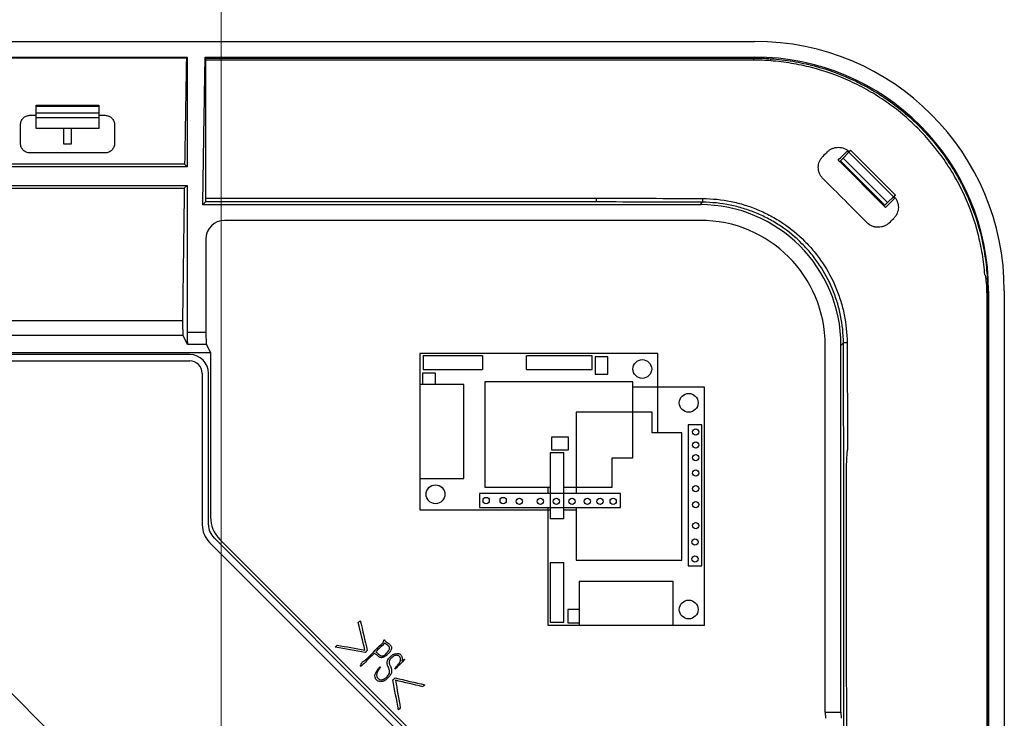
# Model space of a CAD drawing. Header units: millimetres. Extents: x 25 to 1935, y 715 to 2336.
# Tile 244 of 252: x 1777 to 1808, y 1037 to 1060. Entities that reach past the tile are written whole.
import ezdxf

# ---------------------------------------------------------------- set-up
doc = ezdxf.new("R2010")
doc.units = ezdxf.units.MM
doc.header["$LTSCALE"] = 2
doc.layers.get('0').update_dxf_attribs({"color": 2})
doc.styles.add('FS2312', font='simsun.ttf', dxfattribs={"width": 0.8})
doc.dimstyles.new('STANDARD$0', dxfattribs={"dimtxt": 3.5, "dimasz": 3, "dimexe": 1.5, "dimexo": 0.5, "dimgap": 1.5, "dimtad": 1, "dimdec": 1, "dimlfac": 5, "dimdsep": 46, "dimtxsty": 'FS2312', "dimblk1": 'OPEN', "dimblk2": 'OPEN', "dimsah": 1, "dimcen": 0, "dimclrd": 4, "dimclre": 4, "dimclrt": 4, "dimadec": 0, "dimazin": 0, "dimtfac": 1, "dimtdec": 1, "dimtmove": 1, "dimatfit": 0, "dimldrblk": 'OPEN', "dimfxl": 1, "dimtolj": 1, "dimtzin": 0, "dimlwd": 18, "dimlwe": 18, "dimarcsym": 1})

# ---------------------------------------------------------------- blocks, each defined once
blk = doc.blocks.new('_OPEN')
at = {"color": 0}
for p, q in [((-0.966, 0.259), (0, 0)), ((0, 0), (-1, 0)), ((0, 0), (-0.966, -0.259))]:
    blk.add_line(p, q, dxfattribs=at)
blk = doc.blocks.new('*D52')
at = {"color": 4, "lineweight": 18, "transparency": 16777216}
for p, q in [((1643.013, 1034.421), (1643.013, 1079.482)), ((1783.013, 1034.421), (1783.013, 1079.482)), ((1646.013, 1077.982), (1780.013, 1077.982))]:
    blk.add_line(p, q, dxfattribs=at)
at = {"layer": 'Defpoints', "color": 0, "transparency": 16777216}
for p in [(1783.013, 1077.982), (1643.013, 1033.921), (1783.013, 1033.921)]:
    blk.add_point(p, dxfattribs=at)
at = {"color": 4, "lineweight": 18, "transparency": 16777216, "xscale": 3, "yscale": 3, "zscale": 3, "rotation": 180}
blk.add_blockref('_OPEN', (1643.013, 1077.982), dxfattribs=at)
at = {"color": 4, "lineweight": 18, "transparency": 16777216, "xscale": 3, "yscale": 3, "zscale": 3}
blk.add_blockref('_OPEN', (1783.013, 1077.982), dxfattribs=at)
at = {"color": 4, "transparency": 16777216, "insert": (1713.013, 1081.232), "char_height": 3.5, "attachment_point": 5, "style": 'FS2312'}
blk.add_mtext('\\A1;700', dxfattribs=at)

msp = doc.modelspace()

# ---------------------------------------------------------------- linework, layer by layer
at = {"color": 2, "linetype": 'Continuous', "lineweight": 30}
for p, q in [((1625.983, 1058.92), (1800.044, 1058.92)), ((1625.987, 1058.419), (1781.927, 1058.419)), ((1781.906, 1058.385), (1768.372, 1058.385)), ((1781.906, 1058.385), (1781.927, 1058.419)), ((1781.927, 1058.419), (1781.927, 1054.92)), ((1782.507, 1058.419), (1800.04, 1058.419)), ((1782.507, 1058.419), (1782.523, 1058.39)), ((1782.523, 1058.39), (1800.012, 1058.39)), ((1800.012, 1058.323), (1782.527, 1058.323)), ((1800.04, 1058.419), (1800.012, 1058.39)), ((1800.012, 1058.39), (1800.012, 1058.323)), ((1777.113, 1056.88), (1779.113, 1056.88)), ((1777.113, 1056.84), (1777.113, 1056.88)), ((1779.113, 1056.84), (1777.113, 1056.84)), ((1777.113, 1056.64), (1777.113, 1056.84)), ((1777.113, 1056.48), (1777.113, 1056.64)), ((1777.113, 1056.64), (1779.113, 1056.64)), ((1779.113, 1056.88), (1779.113, 1056.84)), ((1779.113, 1056.84), (1779.113, 1056.64)), ((1779.113, 1056.64), (1779.113, 1056.48)), ((1776.913, 1056.56), (1777.113, 1056.56)), ((1779.113, 1056.48), (1777.113, 1056.48)), ((1777.113, 1056.14), (1777.113, 1056.48)), ((1779.113, 1056.56), (1779.313, 1056.56)), ((1779.113, 1056.48), (1779.113, 1056.14)), ((1779.113, 1056.14), (1777.113, 1056.14)), ((1777.993, 1055.636), (1777.993, 1056.14)), ((1778.233, 1056.14), (1778.233, 1055.636)), ((1778.233, 1055.636), (1777.993, 1055.636)), ((1779.313, 1055.36), (1776.913, 1055.36)), ((1802.867, 1055.19), (1803.05, 1055.384)), ((1802.994, 1055.411), (1803.026, 1055.379)), ((1804.476, 1053.957), (1803.05, 1055.384)), ((1803.101, 1055.446), (1803.103, 1055.444)), ((1803.103, 1055.444), (1804.537, 1054.01)), ((1802.709, 1055.131), (1802.759, 1055.081)), ((1802.759, 1055.081), (1802.783, 1055.104)), ((1804.173, 1053.666), (1802.759, 1055.081)), ((1804.197, 1053.69), (1802.783, 1055.104)), ((1802.867, 1055.19), (1804.283, 1053.774)), ((1781.927, 1054.92), (1644.1, 1054.92)), ((1781.85, 1054.997), (1767.765, 1054.997)), ((1781.927, 1054.92), (1781.85, 1054.997)), ((1644.1, 1054.32), (1781.927, 1054.32)), ((1767.629, 1054.233), (1781.839, 1054.233)), ((1781.839, 1054.233), (1781.927, 1054.32)), ((1781.927, 1054.32), (1781.927, 1049.638)), ((1782.432, 1053.707), (1782.52, 1053.794)), ((1794.988, 1053.794), (1782.52, 1053.794)), ((1782.527, 1053.92), (1794.991, 1053.92)), ((1798.306, 1053.707), (1798.383, 1053.784)), ((1804.476, 1053.957), (1804.283, 1053.774)), ((1804.504, 1053.901), (1804.472, 1053.933)), ((1804.538, 1054.008), (1804.537, 1054.01)), ((1798.306, 1053.707), (1782.432, 1053.707)), ((1804.197, 1053.69), (1804.173, 1053.666)), ((1804.223, 1053.617), (1804.173, 1053.666)), ((1798.304, 1053.206), (1783.127, 1053.206)), ((1782.528, 1052.607), (1782.528, 1049.638)), ((1807.482, 1050.917), (1807.511, 1050.947)), ((1807.511, 1050.947), (1807.511, 876.894)), ((1808.013, 1050.951), (1808.013, 876.89)), ((1766.874, 1050.007), (1781.785, 1050.007)), ((1781.803, 1049.526), (1766.793, 1049.526)), ((1781.946, 1049.24), (1781.803, 1049.526)), ((1781.927, 1049.638), (1782.528, 1049.638)), ((1782.546, 1049.24), (1781.946, 1049.24)), ((1782.546, 1049.24), (1782.68, 1048.973)), ((1802.299, 1037.506), (1802.299, 1049.211)), ((1802.877, 1049.291), (1802.799, 1049.213)), ((1802.799, 1037.506), (1802.799, 1049.213)), ((1782.68, 1048.973), (1760.113, 1048.973)), ((1798.031, 1016.394), (1765.504, 1048.92)), ((1782.013, 1048.92), (1765.504, 1048.92)), ((1765.704, 1048.72), (1782.013, 1048.72)), ((1782.68, 1048.973), (1782.68, 1043.727)), ((1796.959, 1048.96), (1789.359, 1048.96)), ((1789.359, 1048.96), (1789.359, 1047.96)), ((1789.459, 1048.88), (1789.459, 1048.44)), ((1791.359, 1048.88), (1789.459, 1048.88)), ((1791.359, 1048.88), (1791.359, 1048.44)), ((1792.759, 1048.44), (1792.759, 1048.88)), ((1794.859, 1048.88), (1792.759, 1048.88)), ((1794.859, 1048.44), (1794.859, 1048.88)), ((1794.959, 1048.844), (1794.959, 1048.298)), ((1795.359, 1048.844), (1794.959, 1048.844)), ((1795.359, 1048.298), (1795.359, 1048.844)), ((1796.959, 1046.417), (1796.959, 1048.96)), ((1789.459, 1048.44), (1791.359, 1048.44)), ((1792.759, 1048.44), (1794.859, 1048.44)), ((1782.413, 1048.32), (1782.413, 1043.488)), ((1782.613, 1043.488), (1782.613, 1048.32)), ((1789.859, 1048.322), (1789.439, 1048.322)), ((1789.439, 1048.322), (1789.439, 1047.96)), ((1789.859, 1047.96), (1789.859, 1048.322)), ((1794.959, 1048.298), (1795.359, 1048.298)), ((1789.359, 1047.96), (1789.359, 1044.96)), ((1790.759, 1047.96), (1789.359, 1047.96)), ((1790.759, 1044.96), (1790.759, 1047.96)), ((1796.159, 1048.048), (1791.431, 1048.048)), ((1791.431, 1048.048), (1791.431, 1044.683)), ((1796.159, 1045.626), (1796.159, 1048.048)), ((1798.439, 1047.88), (1796.159, 1047.88)), ((1798.439, 1040.28), (1798.439, 1047.88)), ((1794.352, 1047.08), (1794.352, 1044.48)), ((1796.774, 1047.08), (1794.352, 1047.08)), ((1796.774, 1046.417), (1796.774, 1047.08)), ((1797.919, 1046.68), (1797.919, 1042.18)), ((1798.359, 1046.68), (1797.919, 1046.68)), ((1798.359, 1042.18), (1798.359, 1046.68)), ((1793.556, 1046.28), (1793.556, 1045.88)), ((1794.101, 1046.28), (1793.556, 1046.28)), ((1794.101, 1045.88), (1794.101, 1046.28)), ((1797.716, 1046.417), (1796.774, 1046.417)), ((1797.716, 1042.352), (1797.716, 1046.417)), ((1793.519, 1045.78), (1793.519, 1043.68)), ((1793.959, 1045.78), (1793.519, 1045.78)), ((1793.556, 1045.88), (1794.101, 1045.88)), ((1793.959, 1043.68), (1793.959, 1045.78)), ((1795.495, 1045.626), (1796.159, 1045.626)), ((1795.495, 1044.683), (1795.495, 1045.626)), ((1789.359, 1044.96), (1790.759, 1044.96)), ((1789.359, 1044.96), (1789.359, 1043.96)), ((1791.431, 1044.683), (1793.519, 1044.683)), ((1793.439, 1044.683), (1793.439, 1044.48)), ((1793.959, 1044.683), (1795.495, 1044.683)), ((1791.259, 1044.48), (1791.259, 1044.04)), ((1795.759, 1044.48), (1791.259, 1044.48)), ((1795.759, 1044.04), (1795.759, 1044.48)), ((1791.259, 1044.04), (1795.759, 1044.04)), ((1793.439, 1044.04), (1793.439, 1040.28)), ((1794.352, 1044.04), (1794.352, 1042.352)), ((1789.359, 1043.96), (1793.519, 1043.96)), ((1793.959, 1043.96), (1794.352, 1043.96)), ((1793.959, 1043.68), (1793.519, 1043.68)), ((1792.156, 1033.696), (1782.789, 1043.064)), ((1782.647, 1042.922), (1792.015, 1033.555)), ((1792.114, 1033.88), (1782.972, 1043.021)), ((1793.519, 1042.28), (1793.519, 1040.38)), ((1793.519, 1042.28), (1793.959, 1042.28)), ((1793.959, 1040.38), (1793.959, 1042.28)), ((1794.352, 1042.352), (1797.716, 1042.352)), ((1797.919, 1042.18), (1798.359, 1042.18)), ((1794.439, 1041.68), (1794.439, 1040.28)), ((1797.439, 1041.68), (1794.439, 1041.68)), ((1797.439, 1040.28), (1797.439, 1041.68)), ((1794.078, 1040.78), (1794.078, 1040.36)), ((1794.439, 1040.78), (1794.078, 1040.78)), ((1793.439, 1040.28), (1794.439, 1040.28)), ((1793.519, 1040.38), (1793.959, 1040.38)), ((1794.078, 1040.36), (1794.439, 1040.36)), ((1794.439, 1040.28), (1797.439, 1040.28)), ((1797.439, 1040.28), (1798.439, 1040.28)), ((1788.233, 1039.802), (1788.243, 1039.787)), ((1787.463, 1038.988), (1787.473, 1039.009)), ((1788.79, 1039.175), (1788.781, 1039.137)), ((1788.868, 1039.2), (1788.879, 1039.186)), ((1788.089, 1038.953), (1788.106, 1038.936)), ((1788.573, 1038.881), (1788.558, 1038.894)), ((1802.299, 1037.506), (1802.799, 1037.506))]:
    msp.add_line(p, q, dxfattribs=at)
for centre, radius in [((1796.459, 1048.46), 0.3), ((1797.939, 1047.38), 0.3), ((1798.163, 1046.45), 0.1), ((1798.163, 1046.032), 0.1), ((1798.163, 1045.627), 0.1), ((1798.163, 1045.139), 0.1), ((1789.859, 1044.46), 0.3), ((1798.163, 1044.64), 0.1), ((1791.475, 1044.26), 0.1), ((1792.018, 1044.26), 0.1), ((1792.536, 1044.237), 0.1), ((1793.207, 1044.237), 0.1), ((1793.718, 1044.237), 0.1), ((1794.218, 1044.237), 0.1), ((1794.705, 1044.237), 0.1), ((1795.111, 1044.237), 0.1), ((1795.528, 1044.237), 0.1), ((1798.163, 1044.129), 0.1), ((1798.163, 1043.458), 0.1), ((1798.139, 1042.939), 0.1), ((1798.139, 1042.397), 0.1), ((1797.939, 1040.78), 0.3)]:
    msp.add_circle(centre, radius, dxfattribs=at)
for centre, radius, start, end in [((1797.952, 1053.872), 0.44, 348.4563, 3.8908), ((1807.46, 1050.704), 0.214, 84.1097, 89.7921), ((1802.965, 1048.859), 0.44, 86.1091, 101.5437), ((1782.013, 1048.32), 0.6, 0, 90), ((1782.013, 1048.32), 0.4, 0, 90), ((1783.213, 1043.488), 0.8, 180, 225), ((1783.213, 1043.488), 0.6, 180, 225)]:
    msp.add_arc(centre, radius, start, end, dxfattribs=at)
for centre, major_axis, ratio, start_param, end_param in [((1799.983, 1050.89), (5.7, 5.7), 0.992433, 5.501585, 7.064785), ((1785.49, 1034.92), (0, 72.3), 0.052408, 1.240271, 1.289417), ((1799.983, 1050.89), (5.344, 5.344), 0.992433, 5.501585, 7.064785), ((1802.96, 1055.304), (0.141, 0.141), 0.034921, 0, 1.047198), ((1802.961, 1055.303), (0.141, 0.141), 0.034921, 5.35589, 6.283185), ((1802.778, 1055.109), (0.141, 0.141), 0.034921, 4.712389, 5.35589), ((1785.49, 1034.92), (0, 72.3), 0.052408, 1.3004, 1.360585), ((1804.202, 1053.685), (0.141, 0.141), 0.034921, 0.927295, 1.570796), ((1804.397, 1053.867), (0.141, 0.141), 0.034921, 5.235988, 6.283185), ((1804.395, 1053.869), (0.141, 0.141), 0.034921, 0, 0.927295), ((1798.293, 1049.201), (-3.191, -3.191), 0.997265, 2.357564, 3.925621), ((1783.128, 1052.605), (-0.425, 0.425), 0.997265, 5.499157, 7.067214), ((1798.293, 1049.201), (2.836, 2.836), 0.997265, 5.499157, 7.067214), ((1781.805, 1049.924), (0, 0.4), 0.052408, 1.360585, 3.036873), ((1781.948, 1049.638), (0, 0.4), 0.052408, 1.570796, 3.036873), ((1782.549, 1049.638), (0, 0.4), 0.052408, 1.570796, 3.036873), ((1783.681, 1043.728), (-0.986, -0.176), 0.998586, 6.107098, 6.891588), ((1802.309, 1037.506), (0, 0.2), 0.052408, 1.570796, 3.054326), ((1802.81, 1037.506), (0, 0.2), 0.052408, 1.570796, 3.054326)]:
    msp.add_ellipse(centre, major_axis=major_axis, ratio=ratio, start_param=start_param, end_param=end_param, dxfattribs=at)
for points, knots in [([(1782.432, 1053.707), (1782.44, 1054.33), (1782.45, 1054.954), (1782.459, 1055.577), (1782.469, 1056.201), (1782.479, 1056.824), (1782.49, 1057.448), (1782.496, 1057.771), (1782.501, 1058.095), (1782.507, 1058.419)], [0.08783083, 0.08783083, 0.08783083, 0.08783083, 0.09718445, 0.09718445, 0.09718445, 0.10653808, 0.10653808, 0.10653808, 0.11139313, 0.11139313, 0.11139313, 0.11139313]), ([(1782.527, 1058.323), (1782.527, 1058.341), (1782.526, 1058.358), (1782.525, 1058.381), (1782.524, 1058.389), (1782.523, 1058.39)], [0, 0, 0, 0, 0.5, 0.5, 1, 1, 1, 1]), ([(1800.558, 1058.298), (1800.559, 1058.299), (1800.559, 1058.299), (1800.56, 1058.3), (1800.56, 1058.3), (1800.56, 1058.301), (1800.56, 1058.301), (1800.561, 1058.301), (1800.561, 1058.302), (1800.561, 1058.302)], [0, 0, 0, 0, 0.00001014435, 0.00001014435, 0.00001014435, 0.00001864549, 0.00001864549, 0.00001864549, 0.0000236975, 0.0000236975, 0.0000236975, 0.0000236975]), ([(1807.391, 1051.466), (1807.375, 1051.686), (1807.348, 1051.906), (1807.276, 1052.341), (1807.231, 1052.555), (1807.068, 1053.19), (1806.923, 1053.601), (1806.649, 1054.201), (1806.548, 1054.398), (1806.33, 1054.78), (1806.213, 1054.965), (1805.84, 1055.503), (1805.56, 1055.838), (1805.171, 1056.228), (1805.091, 1056.304), (1804.929, 1056.453), (1804.846, 1056.526), (1804.593, 1056.737), (1804.419, 1056.87), (1804.059, 1057.12), (1803.874, 1057.237), (1803.491, 1057.455), (1803.294, 1057.556), (1802.694, 1057.83), (1802.283, 1057.975), (1801.648, 1058.138), (1801.434, 1058.184), (1800.999, 1058.255), (1800.779, 1058.282), (1800.558, 1058.298)], [0, 0, 0, 0, 0.0625, 0.0625, 0.125, 0.125, 0.25, 0.25, 0.3125, 0.3125, 0.375, 0.375, 0.5, 0.5, 0.53125, 0.53125, 0.5625, 0.5625, 0.625, 0.625, 0.6875, 0.6875, 0.75, 0.75, 0.875, 0.875, 0.9375, 0.9375, 1, 1, 1, 1]), ([(1800.561, 1058.302), (1800.562, 1058.32), (1800.563, 1058.336), (1800.565, 1058.36), (1800.566, 1058.367), (1800.566, 1058.369)], [0, 0, 0, 0, 0.5, 0.5, 1, 1, 1, 1]), ([(1800.566, 1058.369), (1800.683, 1058.361), (1800.8, 1058.349), (1801.033, 1058.322), (1801.15, 1058.305), (1801.496, 1058.247), (1801.723, 1058.197), (1802.395, 1058.019), (1802.831, 1057.859), (1803.358, 1057.606), (1803.463, 1057.553), (1803.67, 1057.442), (1803.771, 1057.384), (1804.071, 1057.204), (1804.265, 1057.075), (1804.639, 1056.799), (1804.82, 1056.652), (1805.082, 1056.418), (1805.168, 1056.338), (1805.335, 1056.174), (1805.417, 1056.09), (1805.813, 1055.663), (1806.094, 1055.295), (1806.403, 1054.803), (1806.463, 1054.703), (1806.577, 1054.5), (1806.632, 1054.396), (1806.791, 1054.082), (1806.885, 1053.869), (1807.139, 1053.22), (1807.266, 1052.775), (1807.396, 1052.087), (1807.428, 1051.853), (1807.471, 1051.386), (1807.482, 1051.152), (1807.482, 1050.917)], [0, 0, 0, 0, 0.03125, 0.03125, 0.0625, 0.0625, 0.125, 0.125, 0.25, 0.25, 0.28125, 0.28125, 0.3125, 0.3125, 0.375, 0.375, 0.4375, 0.4375, 0.46875, 0.46875, 0.5, 0.5, 0.625, 0.625, 0.65625, 0.65625, 0.6875, 0.6875, 0.75, 0.75, 0.875, 0.875, 0.9375, 0.9375, 1, 1, 1, 1]), ([(1776.613, 1056.26), (1776.613, 1056.299), (1776.621, 1056.337), (1776.643, 1056.391), (1776.652, 1056.408), (1776.673, 1056.44), (1776.686, 1056.455), (1776.713, 1056.483), (1776.728, 1056.496), (1776.76, 1056.519), (1776.778, 1056.528), (1776.832, 1056.552), (1776.873, 1056.56), (1776.913, 1056.56)], [0, 0, 0, 0, 0.25, 0.25, 0.375, 0.375, 0.5, 0.5, 0.625, 0.625, 0.75, 0.75, 1, 1, 1, 1]), ([(1779.313, 1056.56), (1779.333, 1056.56), (1779.353, 1056.558), (1779.392, 1056.55), (1779.412, 1056.544), (1779.466, 1056.521), (1779.5, 1056.497), (1779.554, 1056.442), (1779.576, 1056.408), (1779.605, 1056.337), (1779.613, 1056.299), (1779.613, 1056.26)], [0, 0, 0, 0, 0.125, 0.125, 0.25, 0.25, 0.5, 0.5, 0.75, 0.75, 1, 1, 1, 1]), ([(1776.913, 1055.36), (1776.893, 1055.36), (1776.873, 1055.362), (1776.834, 1055.37), (1776.815, 1055.377), (1776.76, 1055.4), (1776.727, 1055.423), (1776.672, 1055.479), (1776.651, 1055.512), (1776.621, 1055.583), (1776.613, 1055.622), (1776.613, 1055.66)], [0, 0, 0, 0, 0.125, 0.125, 0.25, 0.25, 0.5, 0.5, 0.75, 0.75, 1, 1, 1, 1]), ([(1779.613, 1055.66), (1779.613, 1055.622), (1779.605, 1055.584), (1779.583, 1055.53), (1779.574, 1055.513), (1779.553, 1055.481), (1779.54, 1055.465), (1779.513, 1055.437), (1779.498, 1055.425), (1779.466, 1055.402), (1779.448, 1055.392), (1779.394, 1055.369), (1779.354, 1055.36), (1779.313, 1055.36)], [0, 0, 0, 0, 0.25, 0.25, 0.375, 0.375, 0.5, 0.5, 0.625, 0.625, 0.75, 0.75, 1, 1, 1, 1]), ([(1802.363, 1055.392), (1802.386, 1055.415), (1802.411, 1055.435), (1802.465, 1055.471), (1802.494, 1055.486), (1802.554, 1055.512), (1802.585, 1055.521), (1802.648, 1055.534), (1802.681, 1055.538), (1802.845, 1055.539), (1802.976, 1055.486), (1803.07, 1055.392)], [0, 0, 0, 0, 0.125, 0.125, 0.25, 0.25, 0.375, 0.375, 0.5, 0.5, 1, 1, 1, 1]), ([(1802.222, 1054.543), (1802.198, 1054.567), (1802.177, 1054.593), (1802.141, 1054.647), (1802.126, 1054.677), (1802.101, 1054.738), (1802.091, 1054.769), (1802.078, 1054.834), (1802.075, 1054.867), (1802.076, 1054.964), (1802.089, 1055.03), (1802.127, 1055.119), (1802.142, 1055.148), (1802.178, 1055.202), (1802.199, 1055.227), (1802.222, 1055.25)], [0, 0, 0, 0, 0.125, 0.125, 0.25, 0.25, 0.375, 0.375, 0.5, 0.5, 0.75, 0.75, 0.875, 0.875, 1, 1, 1, 1]), ([(1782.52, 1053.794), (1782.522, 1053.796), (1782.523, 1053.811), (1782.526, 1053.859), (1782.527, 1053.891), (1782.527, 1053.92)], [0, 0, 0, 0, 0.5, 0.5, 1, 1, 1, 1]), ([(1794.989, 1053.917), (1794.989, 1053.889), (1794.989, 1053.857), (1794.989, 1053.811), (1794.988, 1053.796), (1794.988, 1053.794)], [0, 0, 0, 0, 0.5, 0.5, 1, 1, 1, 1]), ([(1798.383, 1053.784), (1797.818, 1053.787), (1797.253, 1053.789), (1796.121, 1053.792), (1795.555, 1053.793), (1794.988, 1053.794)], [0, 0, 0, 0, 0.5, 0.5, 1, 1, 1, 1]), ([(1794.991, 1053.92), (1794.991, 1053.92), (1794.99, 1053.92), (1794.99, 1053.919), (1794.99, 1053.919), (1794.989, 1053.918), (1794.989, 1053.918), (1794.989, 1053.918), (1794.989, 1053.917), (1794.989, 1053.917)], [0, 0, 0, 0, 0.00000726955, 0.00000726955, 0.00000726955, 0.00001468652, 0.00001468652, 0.00001468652, 0.00001862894, 0.00001862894, 0.00001862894, 0.00001862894]), ([(1794.989, 1053.917), (1795.557, 1053.915), (1796.124, 1053.913), (1797.258, 1053.908), (1797.825, 1053.905), (1798.391, 1053.902)], [0, 0, 0, 0, 0.5, 0.5, 1, 1, 1, 1]), ([(1802.877, 1049.291), (1802.876, 1049.586), (1802.846, 1049.877), (1802.759, 1050.307), (1802.723, 1050.448), (1802.637, 1050.73), (1802.587, 1050.87), (1802.417, 1051.277), (1802.279, 1051.535), (1802.034, 1051.901), (1801.946, 1052.019), (1801.758, 1052.248), (1801.659, 1052.357), (1801.349, 1052.668), (1801.123, 1052.854), (1800.817, 1053.06), (1800.754, 1053.099), (1800.627, 1053.176), (1800.563, 1053.212), (1800.369, 1053.317), (1800.105, 1053.442), (1799.83, 1053.542), (1799.549, 1053.628), (1799.406, 1053.665), (1798.972, 1053.753), (1798.679, 1053.783), (1798.383, 1053.784)], [0, 0, 0, 0, 0.125, 0.125, 0.1875, 0.1875, 0.25, 0.25, 0.375, 0.375, 0.4375, 0.4375, 0.5, 0.5, 0.625, 0.625, 0.65625, 0.65625, 0.6875, 0.6875, 0.75, 0.8125, 0.8125, 0.875, 0.875, 1, 1, 1, 1]), ([(1798.391, 1053.902), (1798.694, 1053.901), (1798.994, 1053.87), (1799.438, 1053.779), (1799.585, 1053.741), (1799.872, 1053.652), (1800.013, 1053.601), (1800.289, 1053.486), (1800.424, 1053.421), (1800.623, 1053.314), (1800.689, 1053.277), (1800.818, 1053.199), (1800.883, 1053.158), (1801.196, 1052.947), (1801.427, 1052.757), (1801.746, 1052.438), (1801.847, 1052.327), (1802.039, 1052.093), (1802.129, 1051.971), (1802.38, 1051.596), (1802.522, 1051.333), (1802.696, 1050.916), (1802.748, 1050.772), (1802.836, 1050.484), (1802.873, 1050.339), (1802.962, 1049.899), (1802.993, 1049.601), (1802.995, 1049.298)], [0, 0, 0, 0, 0.125, 0.125, 0.1875, 0.1875, 0.25, 0.25, 0.3125, 0.3125, 0.34375, 0.34375, 0.375, 0.375, 0.5, 0.5, 0.5625, 0.5625, 0.625, 0.625, 0.75, 0.75, 0.8125, 0.8125, 0.875, 0.875, 1, 1, 1, 1]), ([(1804.484, 1053.978), (1804.508, 1053.954), (1804.529, 1053.928), (1804.565, 1053.874), (1804.58, 1053.844), (1804.605, 1053.783), (1804.615, 1053.752), (1804.628, 1053.687), (1804.631, 1053.654), (1804.631, 1053.556), (1804.617, 1053.491), (1804.579, 1053.402), (1804.564, 1053.373), (1804.528, 1053.319), (1804.507, 1053.293), (1804.484, 1053.27)], [0, 0, 0, 0, 0.125, 0.125, 0.25, 0.25, 0.375, 0.375, 0.5, 0.5, 0.75, 0.75, 0.875, 0.875, 1, 1, 1, 1]), ([(1804.343, 1053.129), (1804.32, 1053.106), (1804.295, 1053.086), (1804.241, 1053.05), (1804.212, 1053.035), (1804.152, 1053.01), (1804.121, 1053.001), (1804.058, 1052.988), (1804.025, 1052.985), (1803.96, 1052.984), (1803.927, 1052.987), (1803.863, 1052.999), (1803.831, 1053.008), (1803.74, 1053.045), (1803.683, 1053.082), (1803.636, 1053.129)], [0, 0, 0, 0, 0.125, 0.125, 0.25, 0.25, 0.375, 0.375, 0.5, 0.5, 0.625, 0.625, 0.75, 0.75, 1, 1, 1, 1]), ([(1807.46, 1050.919), (1807.458, 1051.012), (1807.454, 1051.106), (1807.442, 1051.247), (1807.437, 1051.293), (1807.427, 1051.363), (1807.423, 1051.386), (1807.416, 1051.42), (1807.413, 1051.432), (1807.408, 1051.448), (1807.406, 1051.454), (1807.402, 1051.462), (1807.401, 1051.464), (1807.397, 1051.467), (1807.396, 1051.468), (1807.393, 1051.468), (1807.392, 1051.467), (1807.391, 1051.466)], [0, 0, 0, 0, 0.5, 0.5, 0.75, 0.75, 0.875, 0.875, 0.9375, 0.9375, 0.96875, 0.96875, 0.984375, 0.984375, 0.992188, 0.992188, 1, 1, 1, 1]), ([(1807.463, 1033.434), (1807.464, 1036.348), (1807.464, 1040.719), (1807.465, 1045.819), (1807.465, 1048.369), (1807.465, 1049.644), (1807.465, 1050.19), (1807.465, 1050.554), (1807.464, 1050.736), (1807.46, 1050.919)], [0, 0, 0, 0, 0.5, 0.75, 0.875, 0.9375, 0.96875, 0.96875, 1, 1, 1, 1]), ([(1807.482, 1050.917), (1807.481, 1050.753), (1807.481, 1050.588), (1807.481, 1050.258), (1807.481, 1050.094), (1807.481, 1049.599), (1807.481, 1048.611), (1807.481, 1046.304), (1807.481, 1041.69), (1807.481, 1032.463), (1807.481, 1024.553), (1807.481, 1019.281)], [0, 0, 0, 0, 0.015625, 0.015625, 0.03125, 0.03125, 0.0625, 0.125, 0.25, 0.5, 1, 1, 1, 1]), ([(1802.887, 1033.428), (1802.887, 1036.073), (1802.887, 1039.379), (1802.887, 1043.016), (1802.887, 1044.008), (1802.887, 1044.669), (1802.888, 1045), (1802.887, 1045.991), (1802.886, 1046.652), (1802.882, 1047.972), (1802.88, 1048.631), (1802.877, 1049.291)], [0, 0, 0, 0, 0.5, 0.625, 0.6875, 0.6875, 0.75, 0.75, 0.875, 0.875, 1, 1, 1, 1]), ([(1802.995, 1049.298), (1802.998, 1048.732), (1803.001, 1048.165), (1803.006, 1047.03), (1803.008, 1046.463), (1803.01, 1045.895)], [0, 0, 0, 0, 0.5, 0.5, 1, 1, 1, 1]), ([(1803.01, 1045.895), (1803.007, 1045.891), (1803.006, 1045.887), (1803.004, 1045.88), (1803.003, 1045.876), (1803, 1045.864), (1802.999, 1045.856), (1802.995, 1045.832), (1802.994, 1045.816), (1802.988, 1045.767), (1802.986, 1045.735), (1802.979, 1045.638), (1802.976, 1045.573), (1802.968, 1045.378), (1802.965, 1045.248), (1802.962, 1044.989), (1802.962, 1044.859), (1802.962, 1044.599), (1802.963, 1043.95), (1802.965, 1042.262), (1802.967, 1040.704), (1802.972, 1037.589), (1802.975, 1035.511), (1802.979, 1033.434)], [0, 0, 0, 0, 0.000977, 0.000977, 0.001953, 0.001953, 0.003906, 0.003906, 0.007812, 0.007812, 0.015625, 0.015625, 0.03125, 0.03125, 0.0625, 0.0625, 0.09375, 0.09375, 0.125, 0.25, 0.5, 0.5, 1, 1, 1, 1]), ([(1788.19, 1039.731), (1788.194, 1039.745), (1788.198, 1039.758), (1788.203, 1039.779), (1788.204, 1039.786), (1788.209, 1039.799), (1788.213, 1039.805), (1788.218, 1039.81)], [0, 0, 0, 0, 0.5, 0.5, 0.75, 0.75, 1, 1, 1, 1]), ([(1788.218, 1039.81), (1788.218, 1039.811), (1788.219, 1039.811), (1788.22, 1039.811), (1788.22, 1039.811), (1788.22, 1039.812), (1788.221, 1039.812), (1788.221, 1039.812), (1788.222, 1039.812), (1788.222, 1039.812), (1788.223, 1039.811), (1788.224, 1039.811), (1788.225, 1039.81), (1788.227, 1039.809), (1788.229, 1039.807), (1788.231, 1039.805), (1788.232, 1039.804), (1788.233, 1039.803), (1788.233, 1039.802)], [0, 0, 0, 0, 0.00000990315, 0.00000990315, 0.00000990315, 0.00001633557, 0.00001633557, 0.00001633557, 0.00002277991, 0.00002277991, 0.00002277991, 0.00003809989, 0.00003809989, 0.00003809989, 0.00008063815, 0.00008063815, 0.00008063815, 0.00009922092, 0.00009922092, 0.00009922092, 0.00009922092]), ([(1788.403, 1039.657), (1788.417, 1039.644), (1788.43, 1039.63), (1788.448, 1039.598), (1788.451, 1039.579), (1788.451, 1039.542), (1788.448, 1039.523), (1788.435, 1039.489), (1788.426, 1039.472), (1788.397, 1039.426), (1788.374, 1039.398), (1788.325, 1039.343), (1788.298, 1039.318), (1788.268, 1039.297)], [0, 0, 0, 0, 0.125, 0.125, 0.25, 0.25, 0.375, 0.375, 0.5, 0.5, 0.75, 0.75, 1, 1, 1, 1]), ([(1788.284, 1039.744), (1788.304, 1039.73), (1788.324, 1039.716), (1788.355, 1039.695), (1788.365, 1039.688), (1788.385, 1039.673), (1788.394, 1039.665), (1788.403, 1039.657)], [0, 0, 0, 0, 0.5, 0.5, 0.75, 0.75, 1, 1, 1, 1]), ([(1788.369, 1039.603), (1788.363, 1039.609), (1788.358, 1039.615), (1788.346, 1039.627), (1788.34, 1039.632), (1788.321, 1039.648), (1788.307, 1039.657), (1788.293, 1039.666)], [0, 0, 0, 0, 0.25, 0.25, 0.5, 0.5, 1, 1, 1, 1]), ([(1788.268, 1039.297), (1788.25, 1039.284), (1788.231, 1039.273), (1788.201, 1039.259), (1788.191, 1039.255), (1788.17, 1039.248), (1788.159, 1039.245), (1788.138, 1039.243), (1788.127, 1039.242), (1788.104, 1039.244), (1788.094, 1039.247), (1788.073, 1039.254), (1788.063, 1039.26), (1788.045, 1039.272), (1788.037, 1039.279), (1788.029, 1039.287)], [0, 0, 0, 0, 0.25, 0.25, 0.375, 0.375, 0.5, 0.5, 0.625, 0.625, 0.75, 0.75, 0.875, 0.875, 1, 1, 1, 1]), ([(1788.04, 1039.356), (1788.059, 1039.34), (1788.079, 1039.324), (1788.113, 1039.306), (1788.125, 1039.302), (1788.15, 1039.298), (1788.163, 1039.298), (1788.188, 1039.303), (1788.199, 1039.308), (1788.221, 1039.321), (1788.232, 1039.328), (1788.262, 1039.351), (1788.28, 1039.368), (1788.298, 1039.386)], [0, 0, 0, 0, 0.25, 0.25, 0.375, 0.375, 0.5, 0.5, 0.625, 0.625, 0.75, 0.75, 1, 1, 1, 1]), ([(1788.298, 1039.386), (1788.326, 1039.417), (1788.352, 1039.45), (1788.377, 1039.496), (1788.381, 1039.505), (1788.388, 1039.525), (1788.391, 1039.535), (1788.391, 1039.556), (1788.389, 1039.566), (1788.381, 1039.586), (1788.375, 1039.594), (1788.369, 1039.603)], [0, 0, 0, 0, 0.5, 0.5, 0.625, 0.625, 0.75, 0.75, 0.875, 0.875, 1, 1, 1, 1]), ([(1788.706, 1039.285), (1788.7, 1039.291), (1788.694, 1039.296), (1788.68, 1039.306), (1788.672, 1039.309), (1788.648, 1039.317), (1788.631, 1039.318), (1788.597, 1039.318), (1788.58, 1039.315), (1788.548, 1039.304), (1788.533, 1039.297), (1788.49, 1039.271), (1788.465, 1039.248), (1788.428, 1039.213), (1788.417, 1039.201), (1788.403, 1039.18), (1788.399, 1039.173), (1788.391, 1039.158), (1788.388, 1039.15), (1788.386, 1039.142)], [0, 0, 0, 0, 0.0625, 0.0625, 0.125, 0.125, 0.25, 0.25, 0.375, 0.375, 0.5, 0.5, 0.75, 0.75, 0.875, 0.875, 0.9375, 0.9375, 1, 1, 1, 1]), ([(1788.419, 1039.273), (1788.43, 1039.284), (1788.441, 1039.294), (1788.465, 1039.314), (1788.477, 1039.323), (1788.516, 1039.347), (1788.545, 1039.36), (1788.604, 1039.378), (1788.636, 1039.382), (1788.682, 1039.375), (1788.698, 1039.37), (1788.725, 1039.355), (1788.737, 1039.345), (1788.748, 1039.334)], [0, 0, 0, 0, 0.125, 0.125, 0.25, 0.25, 0.5, 0.5, 0.75, 0.75, 0.875, 0.875, 1, 1, 1, 1]), ([(1788.748, 1039.334), (1788.757, 1039.323), (1788.765, 1039.311), (1788.778, 1039.286), (1788.783, 1039.273), (1788.789, 1039.246), (1788.792, 1039.232), (1788.793, 1039.211), (1788.793, 1039.204), (1788.792, 1039.189), (1788.791, 1039.182), (1788.79, 1039.175)], [0, 0, 0, 0, 0.25, 0.25, 0.5, 0.5, 0.75, 0.75, 0.875, 0.875, 1, 1, 1, 1]), ([(1787.459, 1038.966), (1787.458, 1038.969), (1787.458, 1038.972), (1787.458, 1038.975), (1787.459, 1038.979), (1787.46, 1038.982), (1787.461, 1038.984), (1787.462, 1038.986), (1787.463, 1038.987), (1787.463, 1038.988)], [0, 0, 0, 0, 0.0000484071, 0.0000484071, 0.0000484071, 0.0000964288, 0.0000964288, 0.0000964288, 0.0001151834, 0.0001151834, 0.0001151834, 0.0001151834]), ([(1787.578, 1039.061), (1787.569, 1039.052), (1787.559, 1039.043), (1787.54, 1039.025), (1787.531, 1039.016), (1787.511, 1038.999), (1787.501, 1038.991), (1787.486, 1038.979), (1787.481, 1038.975), (1787.473, 1038.97), (1787.47, 1038.968), (1787.466, 1038.966), (1787.464, 1038.965), (1787.462, 1038.964), (1787.461, 1038.964), (1787.46, 1038.964), (1787.459, 1038.965), (1787.459, 1038.966)], [0, 0, 0, 0, 0.25, 0.25, 0.5, 0.5, 0.75, 0.75, 0.875, 0.875, 0.9375, 0.9375, 0.96875, 0.96875, 0.984375, 0.984375, 1, 1, 1, 1]), ([(1787.502, 1039.068), (1787.507, 1039.078), (1787.512, 1039.087), (1787.519, 1039.101), (1787.521, 1039.106), (1787.527, 1039.111), (1787.53, 1039.112), (1787.535, 1039.114), (1787.537, 1039.115), (1787.549, 1039.12), (1787.558, 1039.124), (1787.576, 1039.135), (1787.585, 1039.141), (1787.61, 1039.158), (1787.624, 1039.173), (1787.654, 1039.202), (1787.669, 1039.216), (1787.684, 1039.231)], [0, 0, 0, 0, 0.125, 0.125, 0.1875, 0.1875, 0.21875, 0.21875, 0.25, 0.25, 0.375, 0.375, 0.5, 0.5, 0.75, 0.75, 1, 1, 1, 1]), ([(1788.337, 1038.976), (1788.332, 1038.989), (1788.326, 1039.002), (1788.319, 1039.028), (1788.316, 1039.042), (1788.314, 1039.069), (1788.314, 1039.084), (1788.317, 1039.111), (1788.32, 1039.125), (1788.333, 1039.164), (1788.347, 1039.188), (1788.371, 1039.222), (1788.38, 1039.233), (1788.399, 1039.254), (1788.409, 1039.263), (1788.419, 1039.273)], [0, 0, 0, 0, 0.125, 0.125, 0.25, 0.25, 0.375, 0.375, 0.5, 0.5, 0.75, 0.75, 0.875, 0.875, 1, 1, 1, 1]), ([(1788.386, 1039.142), (1788.382, 1039.13), (1788.379, 1039.118), (1788.377, 1039.094), (1788.378, 1039.081), (1788.386, 1039.044), (1788.395, 1039.021), (1788.405, 1038.998)], [0, 0, 0, 0, 0.25, 0.25, 0.5, 0.5, 1, 1, 1, 1]), ([(1788.679, 1039.032), (1788.692, 1039.051), (1788.706, 1039.07), (1788.722, 1039.101), (1788.728, 1039.111), (1788.735, 1039.133), (1788.737, 1039.144), (1788.742, 1039.178), (1788.742, 1039.201), (1788.734, 1039.235), (1788.731, 1039.246), (1788.721, 1039.267), (1788.714, 1039.276), (1788.706, 1039.285)], [0, 0, 0, 0, 0.25, 0.25, 0.375, 0.375, 0.5, 0.5, 0.75, 0.75, 0.875, 0.875, 1, 1, 1, 1]), ([(1787.979, 1038.531), (1787.973, 1038.537), (1787.967, 1038.543), (1787.957, 1038.555), (1787.952, 1038.562), (1787.94, 1038.584), (1787.934, 1038.599), (1787.924, 1038.648), (1787.926, 1038.681), (1787.94, 1038.746), (1787.955, 1038.776), (1787.979, 1038.819), (1787.988, 1038.832), (1788.008, 1038.859), (1788.018, 1038.871), (1788.029, 1038.883)], [0, 0, 0, 0, 0.0625, 0.0625, 0.125, 0.125, 0.25, 0.25, 0.5, 0.5, 0.75, 0.75, 0.875, 0.875, 1, 1, 1, 1]), ([(1788.106, 1038.936), (1788.086, 1038.909), (1788.065, 1038.882), (1788.027, 1038.827), (1788.009, 1038.798), (1787.984, 1038.736), (1787.977, 1038.702), (1787.98, 1038.66), (1787.981, 1038.651), (1787.985, 1038.635), (1787.989, 1038.627), (1787.996, 1038.612), (1788, 1038.605), (1788.011, 1038.591), (1788.017, 1038.586), (1788.023, 1038.58)], [0, 0, 0, 0, 0.25, 0.25, 0.5, 0.5, 0.75, 0.75, 0.8125, 0.8125, 0.875, 0.875, 0.9375, 0.9375, 1, 1, 1, 1]), ([(1788.431, 1038.938), (1788.438, 1038.919), (1788.445, 1038.9), (1788.455, 1038.861), (1788.458, 1038.841), (1788.459, 1038.8), (1788.458, 1038.779), (1788.446, 1038.74), (1788.437, 1038.722), (1788.404, 1038.669), (1788.378, 1038.638), (1788.337, 1038.592), (1788.323, 1038.578), (1788.293, 1038.551), (1788.276, 1038.539), (1788.259, 1038.527)], [0, 0, 0, 0, 0.125, 0.125, 0.25, 0.25, 0.375, 0.375, 0.5, 0.5, 0.75, 0.75, 0.875, 0.875, 1, 1, 1, 1]), ([(1788.316, 1038.641), (1788.332, 1038.659), (1788.347, 1038.677), (1788.374, 1038.718), (1788.384, 1038.739), (1788.392, 1038.775), (1788.393, 1038.787), (1788.394, 1038.811), (1788.393, 1038.823), (1788.387, 1038.859), (1788.379, 1038.882), (1788.37, 1038.904)], [0, 0, 0, 0, 0.25, 0.25, 0.5, 0.5, 0.625, 0.625, 0.75, 0.75, 1, 1, 1, 1]), ([(1788.259, 1038.527), (1788.248, 1038.52), (1788.237, 1038.514), (1788.214, 1038.502), (1788.203, 1038.497), (1788.179, 1038.489), (1788.167, 1038.485), (1788.142, 1038.479), (1788.13, 1038.477), (1788.092, 1038.473), (1788.066, 1038.478), (1788.03, 1038.493), (1788.019, 1038.499), (1787.998, 1038.513), (1787.989, 1038.522), (1787.979, 1038.531)], [0, 0, 0, 0, 0.125, 0.125, 0.25, 0.25, 0.375, 0.375, 0.5, 0.5, 0.75, 0.75, 0.875, 0.875, 1, 1, 1, 1]), ([(1788.023, 1038.58), (1788.033, 1038.57), (1788.044, 1038.561), (1788.068, 1038.547), (1788.082, 1038.542), (1788.109, 1038.537), (1788.123, 1038.537), (1788.151, 1038.54), (1788.165, 1038.543), (1788.192, 1038.551), (1788.205, 1038.556), (1788.23, 1038.568), (1788.242, 1038.575), (1788.276, 1038.6), (1788.296, 1038.62), (1788.316, 1038.641)], [0, 0, 0, 0, 0.125, 0.125, 0.25, 0.25, 0.375, 0.375, 0.5, 0.5, 0.625, 0.625, 0.75, 0.75, 1, 1, 1, 1])]:
    msp.add_open_spline(points, degree=3, knots=knots, dxfattribs=at)
for points in [[(1782.527, 1053.92), (1782.527, 1055.402), (1782.527, 1056.87), (1782.527, 1058.323)], [(1800.012, 1058.39), (1800.197, 1058.39), (1800.382, 1058.383), (1800.566, 1058.369)], [(1800.561, 1058.302), (1800.378, 1058.316), (1800.195, 1058.323), (1800.012, 1058.323)], [(1776.613, 1055.66), (1776.613, 1055.861), (1776.613, 1056.061), (1776.613, 1056.26)], [(1779.613, 1056.26), (1779.613, 1056.061), (1779.613, 1055.861), (1779.613, 1055.66)], [(1802.363, 1055.392), (1802.316, 1055.345), (1802.269, 1055.297), (1802.222, 1055.25)], [(1802.709, 1055.131), (1802.804, 1055.224), (1802.899, 1055.318), (1802.994, 1055.411)], [(1803.636, 1053.129), (1803.165, 1053.6), (1802.693, 1054.072), (1802.222, 1054.543)], [(1804.504, 1053.901), (1804.411, 1053.806), (1804.317, 1053.711), (1804.223, 1053.617)], [(1804.343, 1053.129), (1804.39, 1053.176), (1804.437, 1053.223), (1804.484, 1053.27)], [(1787.394, 1040.361), (1787.415, 1040.383), (1787.436, 1040.405), (1787.456, 1040.427)], [(1787.602, 1039.487), (1787.533, 1039.779), (1787.464, 1040.07), (1787.394, 1040.361)], [(1787.456, 1040.427), (1787.531, 1040.109), (1787.605, 1039.791), (1787.68, 1039.474)], [(1786.66, 1039.581), (1786.679, 1039.601), (1786.697, 1039.621), (1786.716, 1039.642)], [(1786.716, 1039.642), (1787.012, 1039.59), (1787.307, 1039.539), (1787.602, 1039.487)], [(1787.684, 1039.231), (1787.853, 1039.397), (1788.021, 1039.564), (1788.19, 1039.731)], [(1788.232, 1039.705), (1788.138, 1039.613), (1788.043, 1039.521), (1787.949, 1039.43)], [(1788.293, 1039.666), (1788.273, 1039.679), (1788.253, 1039.692), (1788.232, 1039.705)], [(1788.243, 1039.787), (1788.257, 1039.773), (1788.27, 1039.759), (1788.284, 1039.744)], [(1787.616, 1039.406), (1787.297, 1039.464), (1786.978, 1039.523), (1786.66, 1039.581)], [(1787.906, 1039.387), (1787.797, 1039.278), (1787.688, 1039.17), (1787.578, 1039.061)], [(1787.68, 1039.474), (1787.658, 1039.451), (1787.637, 1039.428), (1787.616, 1039.406)], [(1787.979, 1039.332), (1787.955, 1039.35), (1787.93, 1039.369), (1787.906, 1039.387)], [(1787.949, 1039.43), (1787.979, 1039.405), (1788.009, 1039.381), (1788.04, 1039.356)], [(1788.029, 1039.287), (1788.012, 1039.302), (1787.995, 1039.317), (1787.979, 1039.332)], [(1787.473, 1039.009), (1787.483, 1039.029), (1787.493, 1039.049), (1787.502, 1039.068)], [(1788.37, 1038.904), (1788.359, 1038.928), (1788.348, 1038.952), (1788.337, 1038.976)], [(1788.405, 1038.998), (1788.414, 1038.978), (1788.422, 1038.958), (1788.431, 1038.938)], [(1788.558, 1038.894), (1788.598, 1038.94), (1788.638, 1038.986), (1788.679, 1039.032)], [(1788.879, 1039.186), (1788.777, 1039.085), (1788.675, 1038.983), (1788.573, 1038.881)], [(1788.781, 1039.137), (1788.81, 1039.158), (1788.839, 1039.179), (1788.868, 1039.2)], [(1788.029, 1038.883), (1788.049, 1038.907), (1788.069, 1038.93), (1788.089, 1038.953)], [(1788.499, 1038.534), (1788.522, 1038.556), (1788.545, 1038.577), (1788.567, 1038.598)], [(1788.674, 1037.579), (1788.615, 1037.898), (1788.557, 1038.216), (1788.499, 1038.534)], [(1788.567, 1038.598), (1788.884, 1038.524), (1789.202, 1038.45), (1789.519, 1038.376)], [(1789.453, 1038.314), (1789.163, 1038.383), (1788.872, 1038.452), (1788.581, 1038.521)], [(1788.581, 1038.521), (1788.632, 1038.226), (1788.683, 1037.931), (1788.734, 1037.636)], [(1789.519, 1038.376), (1789.497, 1038.355), (1789.475, 1038.335), (1789.453, 1038.314)], [(1788.734, 1037.636), (1788.714, 1037.617), (1788.694, 1037.598), (1788.674, 1037.579)]]:
    msp.add_open_spline(points, degree=3, dxfattribs=at)

# ---------------------------------------------------------------- dimensions: what is measured, and where the dimension line sits
dim = msp.add_linear_dim(base=(1783.013, 1077.982), p1=(1643.013, 1033.921), p2=(1783.013, 1033.921), dimstyle='STANDARD$0')
dim.commit()
dim.dimension.update_dxf_attribs({"geometry": '*D52', "text_midpoint": (1713.013, 1081.232)})

doc.saveas('drawing.dxf')
